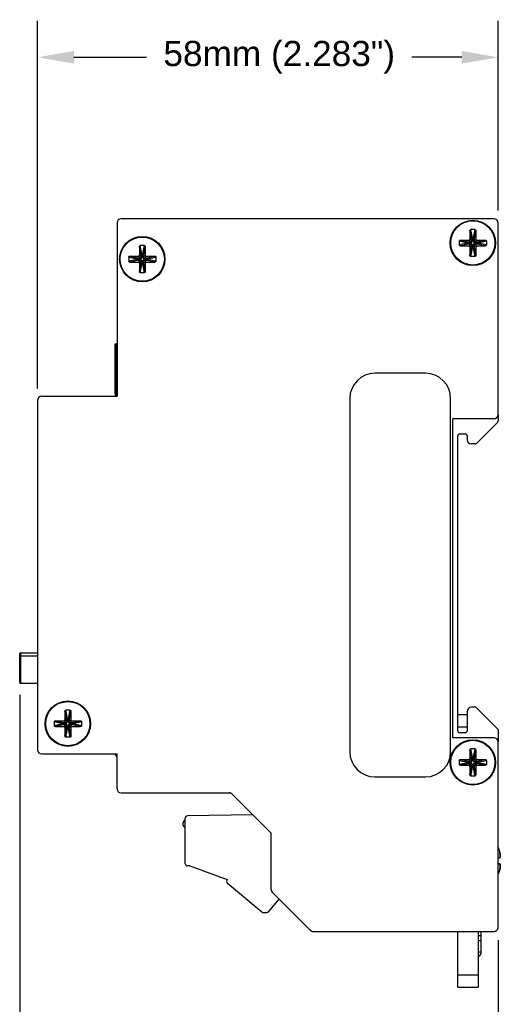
# Model space of a CAD drawing. Header units: inches. Extents: x 0.6 to 15.6, y 0.2 to 10.2.
# Tile 15 of 15: x 13.3 to 15.6, y 5.3 to 10.2. Entities that reach past the tile are written whole.
import ezdxf

# ---------------------------------------------------------------- set-up
doc = ezdxf.new("R2010")
doc.units = ezdxf.units.IN
doc.header["$LTSCALE"] = 0.935
doc.header["$MEASUREMENT"] = 0
doc.header["$PDMODE"] = 3
doc.header["$PDSIZE"] = 0.3125
doc.layers.get('0').update_dxf_attribs({"linetype": 'CONTINUOUS'})
doc.layers.get('Defpoints').update_dxf_attribs({"linetype": 'CONTINUOUS'})
doc.layers.add('A', color=1, linetype='CONTINUOUS')
doc.layers.add('DIMS', color=5, linetype='CONTINUOUS')
doc.styles.get("Standard").update_dxf_attribs({"font": 'ARIAL_0.TTF'})
doc.dimstyles.get("Standard").update_dxf_attribs({"dimtxt": 0.125, "dimasz": 0.18, "dimexe": 0.18, "dimexo": 0.0625, "dimgap": 0.09, "dimtad": 0, "dimtih": 1, "dimtoh": 1, "dimdec": 3, "dimzin": 4, "dimdsep": 46, "dimtxsty": 'Standard', "dimblk": '_FILLED', "dimblk1": '_FILLED', "dimblk2": '_FILLED', "dimcen": 0.09, "dimadec": 0, "dimazin": 0, "dimtol": 1, "dimtp": 0.001, "dimtm": 0.001, "dimtfac": 1, "dimtdec": 3, "dimtofl": 0, "dimtmove": 0, "dimatfit": 3, "dimldrblk": '_FILLED', "dimfxl": 0, "dimtolj": 1, "dimtzin": 4, "dimarcsym": 0})

# ---------------------------------------------------------------- blocks, each defined once
blk = doc.blocks.new('_FILLED')
at = {"color": 0, "linetype": 'ByBlock'}
blk.add_solid([(0, 0), (-1, 0.174), (-1, -0.174)], dxfattribs=at)
blk = doc.blocks.new('*D4')
at = {"layer": 'Defpoints', "color": 0, "lineweight": 0}
for p in [(13.354, 9.9839), (15.637, 9.1628), (13.354, 8.2801)]:
    blk.add_point(p, dxfattribs=at)
at = {"layer": 'DIMS', "color": 0, "lineweight": -2}
for p, q in [((13.354, 8.3426), (13.354, 10.1639)), ((15.637, 9.2253), (15.637, 10.1639)), ((13.534, 9.9839), (13.8942, 9.9839)), ((15.457, 9.9839), (15.2096, 9.9839))]:
    blk.add_line(p, q, dxfattribs=at)
at = {"layer": 'DIMS', "color": 0, "lineweight": -2, "xscale": 0.18, "yscale": 0.18, "zscale": 0.18, "rotation": 180}
blk.add_blockref('_FILLED', (13.354, 9.9839), dxfattribs=at)
at = {"layer": 'DIMS', "color": 0, "lineweight": -2, "xscale": 0.18, "yscale": 0.18, "zscale": 0.18}
blk.add_blockref('_FILLED', (15.637, 9.9839), dxfattribs=at)
at = {"layer": 'DIMS', "color": 0, "insert": (14.5519, 9.9839), "char_height": 0.125, "attachment_point": 5}
blk.add_mtext('\\A1;58mm (2.283")', dxfattribs=at)
blk = doc.blocks.new('*D5')
at = {"layer": 'Defpoints', "color": 0, "lineweight": 0}
for p in [(13.265, 6.8877), (15.637, 5.6712), (13.265, 4.5769)]:
    blk.add_point(p, dxfattribs=at)
at = {"layer": 'DIMS', "color": 0, "lineweight": -2}
for p, q in [((13.265, 6.8252), (13.265, 4.3969)), ((15.637, 5.6087), (15.637, 4.3969)), ((13.445, 4.5769), (13.748, 4.5769)), ((15.457, 4.5769), (15.2091, 4.5769))]:
    blk.add_line(p, q, dxfattribs=at)
at = {"layer": 'DIMS', "color": 0, "lineweight": -2, "xscale": 0.18, "yscale": 0.18, "zscale": 0.18, "rotation": 180}
blk.add_blockref('_FILLED', (13.265, 4.5769), dxfattribs=at)
at = {"layer": 'DIMS', "color": 0, "lineweight": -2, "xscale": 0.18, "yscale": 0.18, "zscale": 0.18}
blk.add_blockref('_FILLED', (15.637, 4.5769), dxfattribs=at)
at = {"layer": 'DIMS', "color": 0, "insert": (14.4786, 4.5769), "char_height": 0.125, "attachment_point": 5}
blk.add_mtext('\\A1;59.5mm (2.343")', dxfattribs=at)

msp = doc.modelspace()

# ---------------------------------------------------------------- linework, layer by layer
for p, q in [((15.617, 9.1839), (13.7678, 9.1839)), ((13.7478, 9.1639), (13.7478, 8.3039)), ((15.637, 8.2129), (15.637, 9.1639)), ((13.738, 8.3139), (13.738, 8.5639)), ((13.738, 8.5639), (13.743, 8.5639)), ((13.743, 8.3139), (13.743, 8.5639)), ((13.7478, 8.5639), (13.743, 8.5639)), ((13.738, 8.5009), (13.743, 8.5009)), ((13.7478, 8.5009), (13.743, 8.5009)), ((15.277, 8.4179), (15.027, 8.4179)), ((13.738, 8.3769), (13.743, 8.3769)), ((13.7478, 8.3769), (13.743, 8.3769)), ((13.374, 8.3039), (13.7478, 8.3039)), ((13.738, 8.3139), (13.743, 8.3139)), ((13.7439, 8.3139), (13.743, 8.3139)), ((13.354, 8.2839), (13.354, 6.5519)), ((14.902, 8.2929), (14.902, 6.5429)), ((15.402, 6.5429), (15.402, 8.2929)), ((15.637, 8.2129), (15.637, 8.182)), ((15.617, 8.1929), (15.412, 8.1929)), ((15.412, 6.6119), (15.412, 8.1929)), ((15.5299, 8.0708), (15.6341, 8.1749)), ((15.437, 6.6469), (15.437, 8.1079)), ((15.447, 8.1179), (15.474, 8.1179)), ((15.484, 8.1079), (15.484, 8.0879)), ((15.5229, 8.0679), (15.504, 8.0679)), ((15.484, 6.7429), (15.484, 6.6469)), ((15.527, 6.7629), (15.504, 6.7629)), ((15.637, 6.6529), (15.527, 6.7629)), ((15.437, 6.7269), (15.484, 6.7269)), ((15.437, 6.6669), (15.484, 6.6669)), ((15.474, 6.6369), (15.447, 6.6369)), ((15.637, 6.6529), (15.637, 6.5919)), ((15.617, 6.6119), (15.412, 6.6119)), ((15.637, 5.6719), (15.637, 6.5919)), ((13.374, 6.5319), (13.7478, 6.5319)), ((13.7478, 6.3589), (13.7478, 6.5319)), ((15.027, 6.4179), (15.277, 6.4179)), ((13.7678, 6.3389), (14.3128, 6.3389)), ((14.3128, 6.3389), (14.5128, 6.1389)), ((14.3179, 6.333), (14.512, 6.1389)), ((14.512, 5.8601), (14.512, 6.1389)), ((14.5128, 5.8601), (14.5128, 6.1389)), ((15.637, 6.0164), (15.6452, 6.0164)), ((15.6453, 6.0469), (15.6452, 6.0469)), ((15.6455, 5.9869), (15.637, 5.9869)), ((15.645, 5.9864), (15.637, 5.9864)), ((14.712, 5.6519), (14.5179, 5.846)), ((14.5187, 5.846), (14.707, 5.6577)), ((14.7211, 5.6519), (15.617, 5.6519)), ((15.437, 5.3769), (15.437, 5.6519)), ((15.539, 5.6519), (15.539, 5.3769)), ((15.554, 5.63), (15.539, 5.63)), ((15.554, 5.5519), (15.554, 5.6519)), ((15.554, 5.605), (15.539, 5.605)), ((15.539, 5.5519), (15.554, 5.5519)), ((15.539, 5.5376), (15.5458, 5.5312)), ((15.437, 5.4369), (15.539, 5.4369)), ((15.437, 5.3769), (15.539, 5.3769))]:
    msp.add_line(p, q)
for points in [[(15.6452, 6.0164), (15.6463, 6.0169), (15.6476, 6.0196), (15.6481, 6.024), (15.6481, 6.0268), (15.6477, 6.0331), (15.6464, 6.0413), (15.6453, 6.0464)], [(15.6453, 6.0469), (15.6464, 6.0418), (15.6477, 6.0335), (15.6482, 6.0271), (15.6482, 6.0244), (15.6477, 6.02), (15.6476, 6.0199)], [(15.6451, 5.9564), (15.6462, 5.9616), (15.6475, 5.9698), (15.648, 5.9762), (15.648, 5.9789), (15.6474, 5.9833), (15.6461, 5.986), (15.645, 5.9864)], [(15.6455, 5.9869), (15.6472, 5.9856), (15.648, 5.9824), (15.6483, 5.978), (15.648, 5.9725), (15.6471, 5.9657), (15.6454, 5.9569)]]:
    msp.add_lwpolyline(points)
for centre in [(15.512, 9.0639), (13.873, 8.9839), (13.504, 6.6819), (15.512, 6.4899)]:
    msp.add_circle(centre, 0.1125)
for centre, radius, start, end in [((13.7678, 9.1639), 0.02, 90, 180), ((15.617, 9.1639), 0.02, 0, 90), ((15.027, 8.2929), 0.125, 90, 180), ((15.277, 8.2929), 0.125, 0, 90), ((13.374, 8.2839), 0.02, 90, 180), ((13.728, 8.3239), 0.02, 270, 360), ((15.617, 8.2129), 0.02, 270, 360), ((15.627, 8.182), 0.01, 315, 360), ((15.447, 8.1079), 0.01, 90, 180), ((15.474, 8.1079), 0.01, 0, 90), ((15.504, 8.0879), 0.02, 180, 270), ((15.5229, 8.0779), 0.01, 270, 315), ((15.504, 6.7429), 0.02, 90, 180), ((15.447, 6.6469), 0.01, 180, 270), ((15.474, 6.6469), 0.01, 270, 360), ((15.617, 6.5919), 0.02, 0, 90), ((13.374, 6.5519), 0.02, 180, 270), ((15.027, 6.5429), 0.125, 180, 270), ((15.277, 6.5429), 0.125, 270, 360), ((13.728, 6.5119), 0.02, 0, 90), ((13.7678, 6.3589), 0.02, 180, 270), ((14.3037, 6.3189), 0.02, 45, 90), ((15.4518, 6.0019), 0.1987, 13.1052, 21.0147), ((15.4518, 6.0019), 0.1986, 12.9697, 20.9583), ((15.4518, 6.0019), 0.1987, 338.9561, 346.9251), ((15.4518, 6.0019), 0.1986, 339.0784, 346.775), ((14.532, 5.8601), 0.02, 180, 225), ((14.5328, 5.8601), 0.02, 180, 225), ((15.617, 5.6719), 0.02, 270, 360), ((14.7211, 5.6719), 0.02, 225, 270), ((15.524, 5.5519), 0.03, 300.6483, 360)]:
    msp.add_arc(centre, radius, start, end)
at = {"layer": 'A'}
for p, q in [((15.4975, 9.1255), (15.4975, 9.0833)), ((15.5056, 9.0856), (15.4975, 9.1255)), ((15.5105, 9.0894), (15.502, 9.1314)), ((15.522, 9.1314), (15.502, 9.1314)), ((15.522, 9.1314), (15.5135, 9.0894)), ((15.5265, 9.1255), (15.5184, 9.0856)), ((15.5265, 9.1255), (15.5265, 9.0833)), ((15.4504, 9.0784), (15.4926, 9.0784)), ((15.4504, 9.0784), (15.4903, 9.0703)), ((15.5007, 9.0703), (15.4926, 9.0784)), ((15.5056, 9.0752), (15.4975, 9.0833)), ((15.5056, 9.0752), (15.5056, 9.0856)), ((15.5056, 9.0856), (15.5184, 9.0856)), ((15.5105, 9.0752), (15.5056, 9.0752)), ((15.5105, 9.0752), (15.5105, 9.0894)), ((15.5105, 9.0894), (15.5135, 9.0894)), ((15.5135, 9.0752), (15.5135, 9.0894)), ((15.5135, 9.0752), (15.5184, 9.0752)), ((15.5184, 9.0856), (15.5184, 9.0752)), ((15.5265, 9.0833), (15.5184, 9.0752)), ((15.5314, 9.0784), (15.5233, 9.0703)), ((15.5314, 9.0784), (15.5736, 9.0784)), ((15.5338, 9.0703), (15.5736, 9.0784)), ((13.8585, 9.0455), (13.8585, 9.0033)), ((13.8666, 9.0056), (13.8585, 9.0455)), ((13.8715, 9.0094), (13.863, 9.0514)), ((13.883, 9.0514), (13.863, 9.0514)), ((13.883, 9.0514), (13.8745, 9.0094)), ((13.8875, 9.0455), (13.8794, 9.0056)), ((13.8875, 9.0455), (13.8875, 9.0033)), ((15.4445, 9.0739), (15.4445, 9.0539)), ((15.4445, 9.0739), (15.4865, 9.0653)), ((15.4865, 9.0624), (15.4445, 9.0539)), ((15.4903, 9.0574), (15.4504, 9.0494)), ((15.4504, 9.0494), (15.4926, 9.0494)), ((15.4865, 9.0624), (15.4865, 9.0653)), ((15.4865, 9.0653), (15.5007, 9.0653)), ((15.5007, 9.0624), (15.4865, 9.0624)), ((15.4903, 9.0574), (15.4903, 9.0703)), ((15.4903, 9.0703), (15.5007, 9.0703)), ((15.5007, 9.0574), (15.4903, 9.0574)), ((15.4926, 9.0494), (15.5007, 9.0574)), ((15.4975, 9.0444), (15.5056, 9.0525)), ((15.4975, 9.0444), (15.4975, 9.0022)), ((15.4975, 9.0022), (15.5056, 9.0421)), ((15.5007, 9.0653), (15.5007, 9.0703)), ((15.5007, 9.0624), (15.5007, 9.0574)), ((15.502, 8.9964), (15.5105, 9.0383)), ((15.5056, 9.0421), (15.5056, 9.0525)), ((15.5105, 9.0525), (15.5056, 9.0525)), ((15.5056, 9.0421), (15.5184, 9.0421)), ((15.5105, 9.0383), (15.5105, 9.0525)), ((15.5135, 9.0383), (15.5105, 9.0383)), ((15.5135, 9.0525), (15.5135, 9.0383)), ((15.5135, 9.0525), (15.5184, 9.0525)), ((15.5135, 9.0383), (15.522, 8.9964)), ((15.5184, 9.0525), (15.5184, 9.0421)), ((15.5184, 9.0525), (15.5265, 9.0444)), ((15.5184, 9.0421), (15.5265, 9.0022)), ((15.5233, 9.0653), (15.5233, 9.0703)), ((15.5233, 9.0703), (15.5338, 9.0703)), ((15.5233, 9.0653), (15.5375, 9.0653)), ((15.5233, 9.0624), (15.5233, 9.0574)), ((15.5233, 9.0624), (15.5375, 9.0624)), ((15.5338, 9.0574), (15.5233, 9.0574)), ((15.5233, 9.0574), (15.5314, 9.0494)), ((15.5265, 9.0444), (15.5265, 9.0022)), ((15.5314, 9.0494), (15.5736, 9.0494)), ((15.5338, 9.0574), (15.5338, 9.0703)), ((15.5736, 9.0494), (15.5338, 9.0574)), ((15.5375, 9.0653), (15.5795, 9.0739)), ((15.5375, 9.0653), (15.5375, 9.0624)), ((15.5795, 9.0539), (15.5375, 9.0624)), ((15.5795, 9.0739), (15.5795, 9.0539)), ((13.8055, 8.9939), (13.8055, 8.9739)), ((13.8055, 8.9939), (13.8475, 8.9853)), ((13.8475, 8.9824), (13.8055, 8.9739)), ((13.8114, 8.9984), (13.8513, 8.9903)), ((13.8114, 8.9984), (13.8536, 8.9984)), ((13.8475, 8.9824), (13.8475, 8.9853)), ((13.8475, 8.9853), (13.8617, 8.9853)), ((13.8617, 8.9824), (13.8475, 8.9824)), ((13.8513, 8.9774), (13.8513, 8.9903)), ((13.8513, 8.9903), (13.8617, 8.9903)), ((13.8617, 8.9903), (13.8536, 8.9984)), ((13.8666, 8.9952), (13.8585, 9.0033)), ((13.8617, 8.9853), (13.8617, 8.9903)), ((13.8617, 8.9824), (13.8617, 8.9774)), ((13.8666, 8.9952), (13.8666, 9.0056)), ((13.8666, 9.0056), (13.8794, 9.0056)), ((13.8715, 8.9952), (13.8666, 8.9952)), ((13.8715, 8.9952), (13.8715, 9.0094)), ((13.8715, 9.0094), (13.8745, 9.0094)), ((13.8745, 8.9952), (13.8745, 9.0094)), ((13.8745, 8.9952), (13.8794, 8.9952)), ((13.8794, 9.0056), (13.8794, 8.9952)), ((13.8875, 9.0033), (13.8794, 8.9952)), ((13.8924, 8.9984), (13.8843, 8.9903)), ((13.8843, 8.9853), (13.8843, 8.9903)), ((13.8843, 8.9903), (13.8948, 8.9903)), ((13.8843, 8.9853), (13.8985, 8.9853)), ((13.8843, 8.9824), (13.8843, 8.9774)), ((13.8843, 8.9824), (13.8985, 8.9824)), ((13.8924, 8.9984), (13.9346, 8.9984)), ((13.8948, 8.9903), (13.9346, 8.9984)), ((13.8948, 8.9774), (13.8948, 8.9903)), ((13.8985, 8.9853), (13.9405, 8.9939)), ((13.8985, 8.9853), (13.8985, 8.9824)), ((13.9405, 8.9739), (13.8985, 8.9824)), ((13.9405, 8.9939), (13.9405, 8.9739)), ((15.522, 8.9964), (15.502, 8.9964)), ((13.8513, 8.9774), (13.8114, 8.9694)), ((13.8114, 8.9694), (13.8536, 8.9694)), ((13.8617, 8.9774), (13.8513, 8.9774)), ((13.8536, 8.9694), (13.8617, 8.9774)), ((13.8585, 8.9644), (13.8666, 8.9725)), ((13.8585, 8.9644), (13.8585, 8.9222)), ((13.8585, 8.9222), (13.8666, 8.9621)), ((13.863, 8.9164), (13.8715, 8.9583)), ((13.8666, 8.9621), (13.8666, 8.9725)), ((13.8715, 8.9725), (13.8666, 8.9725)), ((13.8666, 8.9621), (13.8794, 8.9621)), ((13.8715, 8.9583), (13.8715, 8.9725)), ((13.8745, 8.9583), (13.8715, 8.9583)), ((13.8745, 8.9725), (13.8745, 8.9583)), ((13.8745, 8.9725), (13.8794, 8.9725)), ((13.8745, 8.9583), (13.883, 8.9164)), ((13.8794, 8.9725), (13.8794, 8.9621)), ((13.8794, 8.9725), (13.8875, 8.9644)), ((13.8794, 8.9621), (13.8875, 8.9222)), ((13.8843, 8.9774), (13.8924, 8.9694)), ((13.8948, 8.9774), (13.8843, 8.9774)), ((13.8875, 8.9644), (13.8875, 8.9222)), ((13.8924, 8.9694), (13.9346, 8.9694)), ((13.9346, 8.9694), (13.8948, 8.9774)), ((13.883, 8.9164), (13.863, 8.9164)), ((13.265, 6.9008), (13.265, 7.0278)), ((13.27, 7.0188), (13.27, 7.0328)), ((13.27, 7.0328), (13.354, 7.0328)), ((13.265, 6.8868), (13.265, 7.0138)), ((13.27, 6.8818), (13.27, 7.0188)), ((13.27, 7.0188), (13.354, 7.0188)), ((13.27, 6.8818), (13.354, 6.8818)), ((13.4976, 6.7036), (13.4895, 6.7435)), ((13.4895, 6.7435), (13.4895, 6.7013)), ((13.5025, 6.7074), (13.494, 6.7494)), ((13.514, 6.7494), (13.494, 6.7494)), ((13.514, 6.7494), (13.5055, 6.7074)), ((13.5185, 6.7435), (13.5104, 6.7036)), ((13.5185, 6.7435), (13.5185, 6.7013)), ((13.4365, 6.6919), (13.4365, 6.6719)), ((13.4365, 6.6919), (13.4785, 6.6833)), ((13.4424, 6.6964), (13.4823, 6.6883)), ((13.4424, 6.6964), (13.4846, 6.6964)), ((13.4823, 6.6754), (13.4823, 6.6883)), ((13.4823, 6.6883), (13.4927, 6.6883)), ((13.4927, 6.6883), (13.4846, 6.6964)), ((13.4976, 6.6932), (13.4895, 6.7013)), ((13.4927, 6.6833), (13.4927, 6.6883)), ((13.4976, 6.6932), (13.4976, 6.7036)), ((13.4976, 6.7036), (13.5104, 6.7036)), ((13.5025, 6.6932), (13.4976, 6.6932)), ((13.5025, 6.6932), (13.5025, 6.7074)), ((13.5025, 6.7074), (13.5055, 6.7074)), ((13.5055, 6.6932), (13.5055, 6.7074)), ((13.5055, 6.6932), (13.5104, 6.6932)), ((13.5104, 6.7036), (13.5104, 6.6932)), ((13.5185, 6.7013), (13.5104, 6.6932)), ((13.5234, 6.6964), (13.5153, 6.6883)), ((13.5153, 6.6833), (13.5153, 6.6883)), ((13.5153, 6.6883), (13.5258, 6.6883)), ((13.5234, 6.6964), (13.5656, 6.6964)), ((13.5258, 6.6883), (13.5656, 6.6964)), ((13.5258, 6.6754), (13.5258, 6.6883)), ((13.5295, 6.6833), (13.5715, 6.6919)), ((13.5715, 6.6919), (13.5715, 6.6719)), ((13.4785, 6.6804), (13.4365, 6.6719)), ((13.4823, 6.6754), (13.4424, 6.6674)), ((13.4424, 6.6674), (13.4846, 6.6674)), ((13.4785, 6.6804), (13.4785, 6.6833)), ((13.4785, 6.6833), (13.4927, 6.6833)), ((13.4927, 6.6804), (13.4785, 6.6804)), ((13.4927, 6.6754), (13.4823, 6.6754)), ((13.4846, 6.6674), (13.4927, 6.6754)), ((13.4895, 6.6624), (13.4976, 6.6705)), ((13.4895, 6.6624), (13.4895, 6.6202)), ((13.4895, 6.6202), (13.4976, 6.6601)), ((13.4927, 6.6804), (13.4927, 6.6754)), ((13.494, 6.6144), (13.5025, 6.6563)), ((13.4976, 6.6601), (13.4976, 6.6705)), ((13.5025, 6.6705), (13.4976, 6.6705)), ((13.4976, 6.6601), (13.5104, 6.6601)), ((13.5025, 6.6563), (13.5025, 6.6705)), ((13.5055, 6.6563), (13.5025, 6.6563)), ((13.5055, 6.6705), (13.5055, 6.6563)), ((13.5055, 6.6705), (13.5104, 6.6705)), ((13.5055, 6.6563), (13.514, 6.6144)), ((13.5104, 6.6705), (13.5185, 6.6624)), ((13.5104, 6.6705), (13.5104, 6.6601)), ((13.5104, 6.6601), (13.5185, 6.6202)), ((13.5153, 6.6833), (13.5295, 6.6833)), ((13.5153, 6.6804), (13.5153, 6.6754)), ((13.5153, 6.6804), (13.5295, 6.6804)), ((13.5153, 6.6754), (13.5234, 6.6674)), ((13.5258, 6.6754), (13.5153, 6.6754)), ((13.5185, 6.6624), (13.5185, 6.6202)), ((13.5234, 6.6674), (13.5656, 6.6674)), ((13.5656, 6.6674), (13.5258, 6.6754)), ((13.5295, 6.6833), (13.5295, 6.6804)), ((13.5715, 6.6719), (13.5295, 6.6804)), ((13.514, 6.6144), (13.494, 6.6144)), ((15.5056, 6.5116), (15.4975, 6.5515)), ((15.4975, 6.5515), (15.4975, 6.5093)), ((15.522, 6.5574), (15.502, 6.5574)), ((15.5105, 6.5154), (15.502, 6.5574)), ((15.522, 6.5574), (15.5135, 6.5154)), ((15.5265, 6.5515), (15.5184, 6.5116)), ((15.5265, 6.5515), (15.5265, 6.5093)), ((15.4445, 6.4999), (15.4865, 6.4913)), ((15.4445, 6.4999), (15.4445, 6.4799)), ((15.4504, 6.5044), (15.4926, 6.5044)), ((15.4504, 6.5044), (15.4903, 6.4963)), ((15.4865, 6.4913), (15.5007, 6.4913)), ((15.4865, 6.4884), (15.4865, 6.4913)), ((15.4903, 6.4963), (15.5007, 6.4963)), ((15.4903, 6.4834), (15.4903, 6.4963)), ((15.5007, 6.4963), (15.4926, 6.5044)), ((15.5056, 6.5012), (15.4975, 6.5093)), ((15.5007, 6.4913), (15.5007, 6.4963)), ((15.5056, 6.5116), (15.5184, 6.5116)), ((15.5056, 6.5012), (15.5056, 6.5116)), ((15.5105, 6.5012), (15.5056, 6.5012)), ((15.5105, 6.5154), (15.5135, 6.5154)), ((15.5105, 6.5012), (15.5105, 6.5154)), ((15.5135, 6.5012), (15.5135, 6.5154)), ((15.5135, 6.5012), (15.5184, 6.5012)), ((15.5184, 6.5116), (15.5184, 6.5012)), ((15.5265, 6.5093), (15.5184, 6.5012)), ((15.5314, 6.5044), (15.5233, 6.4963)), ((15.5233, 6.4963), (15.5338, 6.4963)), ((15.5233, 6.4913), (15.5233, 6.4963)), ((15.5233, 6.4913), (15.5375, 6.4913)), ((15.5314, 6.5044), (15.5736, 6.5044)), ((15.5338, 6.4963), (15.5736, 6.5044)), ((15.5338, 6.4834), (15.5338, 6.4963)), ((15.5375, 6.4913), (15.5795, 6.4999)), ((15.5375, 6.4913), (15.5375, 6.4884)), ((15.5795, 6.4999), (15.5795, 6.4799)), ((15.4865, 6.4884), (15.4445, 6.4799)), ((15.4903, 6.4834), (15.4504, 6.4754)), ((15.4504, 6.4754), (15.4926, 6.4754)), ((15.5007, 6.4884), (15.4865, 6.4884)), ((15.5007, 6.4834), (15.4903, 6.4834)), ((15.4926, 6.4754), (15.5007, 6.4834)), ((15.4975, 6.4704), (15.5056, 6.4785)), ((15.4975, 6.4704), (15.4975, 6.4282)), ((15.4975, 6.4282), (15.5056, 6.4681)), ((15.5007, 6.4884), (15.5007, 6.4834)), ((15.502, 6.4224), (15.5105, 6.4643)), ((15.5105, 6.4785), (15.5056, 6.4785)), ((15.5056, 6.4681), (15.5056, 6.4785)), ((15.5056, 6.4681), (15.5184, 6.4681)), ((15.5105, 6.4643), (15.5105, 6.4785)), ((15.5135, 6.4643), (15.5105, 6.4643)), ((15.5135, 6.4785), (15.5184, 6.4785)), ((15.5135, 6.4785), (15.5135, 6.4643)), ((15.5135, 6.4643), (15.522, 6.4224)), ((15.5184, 6.4785), (15.5265, 6.4704)), ((15.5184, 6.4785), (15.5184, 6.4681)), ((15.5184, 6.4681), (15.5265, 6.4282)), ((15.5233, 6.4884), (15.5375, 6.4884)), ((15.5233, 6.4884), (15.5233, 6.4834)), ((15.5338, 6.4834), (15.5233, 6.4834)), ((15.5233, 6.4834), (15.5314, 6.4754)), ((15.5265, 6.4704), (15.5265, 6.4282)), ((15.5314, 6.4754), (15.5736, 6.4754)), ((15.5736, 6.4754), (15.5338, 6.4834)), ((15.5795, 6.4799), (15.5375, 6.4884)), ((15.522, 6.4224), (15.502, 6.4224)), ((14.0857, 5.9885), (14.0857, 6.2128)), ((14.4207, 6.2302), (14.0973, 6.2246)), ((14.1094, 5.9767), (14.0975, 5.9767)), ((14.1094, 5.9767), (14.2944, 5.9094)), ((14.2944, 5.9094), (14.2937, 5.9085)), ((14.2951, 5.8919), (14.4657, 5.7488)), ((14.4987, 5.7502), (14.5512, 5.8127)), ((14.4733, 5.746), (14.4897, 5.746))]:
    msp.add_line(p, q, dxfattribs=at)
for points in [[(15.4975, 9.1255), (15.4982, 9.1287), (15.4999, 9.1307), (15.502, 9.1314)], [(15.522, 9.1314), (15.5241, 9.1307), (15.5258, 9.1287), (15.5265, 9.1255)], [(15.4445, 9.0739), (15.4452, 9.076), (15.4472, 9.0777), (15.4504, 9.0784)], [(15.4926, 9.0784), (15.4955, 9.0793), (15.4966, 9.0804), (15.4975, 9.0833)], [(15.5007, 9.0653), (15.5056, 9.0667), (15.5092, 9.0702), (15.5105, 9.0752)], [(15.5007, 9.0703), (15.5032, 9.0709), (15.505, 9.0727), (15.5056, 9.0752)], [(15.5056, 9.0856), (15.5067, 9.0877), (15.5078, 9.0885), (15.5105, 9.0894)], [(15.5135, 9.0894), (15.5162, 9.0885), (15.5173, 9.0877), (15.5184, 9.0856)], [(15.5135, 9.0752), (15.5148, 9.0702), (15.5184, 9.0667), (15.5233, 9.0653)], [(15.5184, 9.0752), (15.519, 9.0727), (15.5208, 9.0709), (15.5233, 9.0703)], [(15.5265, 9.0833), (15.5274, 9.0804), (15.5285, 9.0793), (15.5314, 9.0784)], [(15.5736, 9.0784), (15.5769, 9.0777), (15.5789, 9.076), (15.5795, 9.0739)], [(13.8585, 9.0455), (13.8592, 9.0487), (13.8609, 9.0507), (13.863, 9.0514)], [(13.883, 9.0514), (13.8851, 9.0507), (13.8868, 9.0487), (13.8875, 9.0455)], [(15.4504, 9.0494), (15.4472, 9.0501), (15.4452, 9.0517), (15.4445, 9.0539)], [(15.4865, 9.0653), (15.4873, 9.0681), (15.4882, 9.0691), (15.4903, 9.0703)], [(15.4903, 9.0574), (15.4882, 9.0586), (15.4873, 9.0596), (15.4865, 9.0624)], [(15.4975, 9.0444), (15.4966, 9.0473), (15.4955, 9.0484), (15.4926, 9.0494)], [(15.5105, 9.0525), (15.5092, 9.0575), (15.5056, 9.061), (15.5007, 9.0624)], [(15.5056, 9.0525), (15.505, 9.0551), (15.5032, 9.0568), (15.5007, 9.0574)], [(15.5105, 9.0383), (15.5078, 9.0392), (15.5067, 9.04), (15.5056, 9.0421)], [(15.5233, 9.0624), (15.5184, 9.061), (15.5148, 9.0575), (15.5135, 9.0525)], [(15.5184, 9.0421), (15.5173, 9.04), (15.5162, 9.0392), (15.5135, 9.0383)], [(15.5233, 9.0574), (15.5208, 9.0568), (15.519, 9.0551), (15.5184, 9.0525)], [(15.5314, 9.0494), (15.5285, 9.0484), (15.5274, 9.0473), (15.5265, 9.0444)], [(15.5338, 9.0703), (15.5359, 9.0691), (15.5367, 9.0681), (15.5375, 9.0653)], [(15.5375, 9.0624), (15.5367, 9.0596), (15.5359, 9.0586), (15.5338, 9.0574)], [(15.5795, 9.0539), (15.5789, 9.0517), (15.5769, 9.0501), (15.5736, 9.0494)], [(13.8055, 8.9939), (13.8062, 8.996), (13.8082, 8.9977), (13.8114, 8.9984)], [(13.8475, 8.9853), (13.8483, 8.9881), (13.8492, 8.9891), (13.8513, 8.9903)], [(13.8513, 8.9774), (13.8492, 8.9786), (13.8483, 8.9796), (13.8475, 8.9824)], [(13.8536, 8.9984), (13.8565, 8.9993), (13.8576, 9.0004), (13.8585, 9.0033)], [(13.8617, 8.9853), (13.8666, 8.9867), (13.8702, 8.9902), (13.8715, 8.9952)], [(13.8617, 8.9903), (13.8642, 8.9909), (13.866, 8.9927), (13.8666, 8.9952)], [(13.8715, 8.9725), (13.8702, 8.9775), (13.8666, 8.981), (13.8617, 8.9824)], [(13.8666, 9.0056), (13.8677, 9.0077), (13.8688, 9.0085), (13.8715, 9.0094)], [(13.8745, 9.0094), (13.8772, 9.0085), (13.8783, 9.0077), (13.8794, 9.0056)], [(13.8745, 8.9952), (13.8758, 8.9902), (13.8794, 8.9867), (13.8843, 8.9853)], [(13.8843, 8.9824), (13.8794, 8.981), (13.8758, 8.9775), (13.8745, 8.9725)], [(13.8794, 8.9952), (13.88, 8.9927), (13.8818, 8.9909), (13.8843, 8.9903)], [(13.8875, 9.0033), (13.8884, 9.0004), (13.8895, 8.9993), (13.8924, 8.9984)], [(13.8948, 8.9903), (13.8969, 8.9891), (13.8977, 8.9881), (13.8985, 8.9853)], [(13.8985, 8.9824), (13.8977, 8.9796), (13.8969, 8.9786), (13.8948, 8.9774)], [(13.9346, 8.9984), (13.9379, 8.9977), (13.9399, 8.996), (13.9405, 8.9939)], [(15.502, 8.9964), (15.4999, 8.997), (15.4982, 8.999), (15.4975, 9.0022)], [(15.5265, 9.0022), (15.5258, 8.999), (15.5241, 8.997), (15.522, 8.9964)], [(13.8114, 8.9694), (13.8082, 8.9701), (13.8062, 8.9717), (13.8055, 8.9739)], [(13.8585, 8.9644), (13.8576, 8.9673), (13.8565, 8.9684), (13.8536, 8.9694)], [(13.8666, 8.9725), (13.866, 8.9751), (13.8642, 8.9768), (13.8617, 8.9774)], [(13.8715, 8.9583), (13.8688, 8.9592), (13.8677, 8.96), (13.8666, 8.9621)], [(13.8794, 8.9621), (13.8783, 8.96), (13.8772, 8.9592), (13.8745, 8.9583)], [(13.8843, 8.9774), (13.8818, 8.9768), (13.88, 8.9751), (13.8794, 8.9725)], [(13.8924, 8.9694), (13.8895, 8.9684), (13.8884, 8.9673), (13.8875, 8.9644)], [(13.9405, 8.9739), (13.9399, 8.9717), (13.9379, 8.9701), (13.9346, 8.9694)], [(13.863, 8.9164), (13.8609, 8.917), (13.8592, 8.919), (13.8585, 8.9222)], [(13.8875, 8.9222), (13.8868, 8.919), (13.8851, 8.917), (13.883, 8.9164)], [(13.4895, 6.7435), (13.4902, 6.7467), (13.4919, 6.7487), (13.494, 6.7494)], [(13.514, 6.7494), (13.5161, 6.7487), (13.5178, 6.7467), (13.5185, 6.7435)], [(13.4365, 6.6919), (13.4372, 6.694), (13.4392, 6.6957), (13.4424, 6.6964)], [(13.4785, 6.6833), (13.4793, 6.6861), (13.4802, 6.6871), (13.4823, 6.6883)], [(13.4846, 6.6964), (13.4875, 6.6973), (13.4886, 6.6984), (13.4895, 6.7013)], [(13.4927, 6.6833), (13.4976, 6.6847), (13.5012, 6.6882), (13.5025, 6.6932)], [(13.4927, 6.6883), (13.4952, 6.6889), (13.497, 6.6907), (13.4976, 6.6932)], [(13.4976, 6.7036), (13.4987, 6.7057), (13.4998, 6.7065), (13.5025, 6.7074)], [(13.5055, 6.7074), (13.5082, 6.7065), (13.5093, 6.7057), (13.5104, 6.7036)], [(13.5055, 6.6932), (13.5068, 6.6882), (13.5104, 6.6847), (13.5153, 6.6833)], [(13.5104, 6.6932), (13.511, 6.6907), (13.5128, 6.6889), (13.5153, 6.6883)], [(13.5185, 6.7013), (13.5194, 6.6984), (13.5205, 6.6973), (13.5234, 6.6964)], [(13.5258, 6.6883), (13.5279, 6.6871), (13.5287, 6.6861), (13.5295, 6.6833)], [(13.5656, 6.6964), (13.5689, 6.6957), (13.5709, 6.694), (13.5715, 6.6919)], [(13.4424, 6.6674), (13.4392, 6.6681), (13.4372, 6.6697), (13.4365, 6.6719)], [(13.4823, 6.6754), (13.4802, 6.6766), (13.4793, 6.6776), (13.4785, 6.6804)], [(13.4895, 6.6624), (13.4886, 6.6653), (13.4875, 6.6664), (13.4846, 6.6674)], [(13.5025, 6.6705), (13.5012, 6.6755), (13.4976, 6.679), (13.4927, 6.6804)], [(13.4976, 6.6705), (13.497, 6.6731), (13.4952, 6.6748), (13.4927, 6.6754)], [(13.5025, 6.6563), (13.4998, 6.6572), (13.4987, 6.658), (13.4976, 6.6601)], [(13.5153, 6.6804), (13.5104, 6.679), (13.5068, 6.6755), (13.5055, 6.6705)], [(13.5104, 6.6601), (13.5093, 6.658), (13.5082, 6.6572), (13.5055, 6.6563)], [(13.5153, 6.6754), (13.5128, 6.6748), (13.511, 6.6731), (13.5104, 6.6705)], [(13.5234, 6.6674), (13.5205, 6.6664), (13.5194, 6.6653), (13.5185, 6.6624)], [(13.5295, 6.6804), (13.5287, 6.6776), (13.5279, 6.6766), (13.5258, 6.6754)], [(13.5715, 6.6719), (13.5709, 6.6697), (13.5689, 6.6681), (13.5656, 6.6674)], [(13.494, 6.6144), (13.4919, 6.615), (13.4902, 6.617), (13.4895, 6.6202)], [(13.5185, 6.6202), (13.5178, 6.617), (13.5161, 6.615), (13.514, 6.6144)], [(15.4975, 6.5515), (15.4982, 6.5547), (15.4999, 6.5567), (15.502, 6.5574)], [(15.522, 6.5574), (15.5241, 6.5567), (15.5258, 6.5547), (15.5265, 6.5515)], [(15.4445, 6.4999), (15.4452, 6.502), (15.4472, 6.5037), (15.4504, 6.5044)], [(15.4865, 6.4913), (15.4873, 6.4941), (15.4882, 6.4951), (15.4903, 6.4963)], [(15.4926, 6.5044), (15.4955, 6.5053), (15.4966, 6.5064), (15.4975, 6.5093)], [(15.5007, 6.4913), (15.5056, 6.4927), (15.5092, 6.4962), (15.5105, 6.5012)], [(15.5007, 6.4963), (15.5032, 6.4969), (15.505, 6.4987), (15.5056, 6.5012)], [(15.5056, 6.5116), (15.5067, 6.5137), (15.5078, 6.5145), (15.5105, 6.5154)], [(15.5135, 6.5154), (15.5162, 6.5145), (15.5173, 6.5137), (15.5184, 6.5116)], [(15.5135, 6.5012), (15.5148, 6.4962), (15.5184, 6.4927), (15.5233, 6.4913)], [(15.5184, 6.5012), (15.519, 6.4987), (15.5208, 6.4969), (15.5233, 6.4963)], [(15.5265, 6.5093), (15.5274, 6.5064), (15.5285, 6.5053), (15.5314, 6.5044)], [(15.5338, 6.4963), (15.5359, 6.4951), (15.5367, 6.4941), (15.5375, 6.4913)], [(15.5736, 6.5044), (15.5769, 6.5037), (15.5789, 6.502), (15.5795, 6.4999)], [(15.4504, 6.4754), (15.4472, 6.4761), (15.4452, 6.4777), (15.4445, 6.4799)], [(15.4903, 6.4834), (15.4882, 6.4846), (15.4873, 6.4856), (15.4865, 6.4884)], [(15.4975, 6.4704), (15.4966, 6.4733), (15.4955, 6.4744), (15.4926, 6.4754)], [(15.5105, 6.4785), (15.5092, 6.4835), (15.5056, 6.487), (15.5007, 6.4884)], [(15.5056, 6.4785), (15.505, 6.4811), (15.5032, 6.4828), (15.5007, 6.4834)], [(15.5105, 6.4643), (15.5078, 6.4652), (15.5067, 6.466), (15.5056, 6.4681)], [(15.5233, 6.4884), (15.5184, 6.487), (15.5148, 6.4835), (15.5135, 6.4785)], [(15.5184, 6.4681), (15.5173, 6.466), (15.5162, 6.4652), (15.5135, 6.4643)], [(15.5233, 6.4834), (15.5208, 6.4828), (15.519, 6.4811), (15.5184, 6.4785)], [(15.5314, 6.4754), (15.5285, 6.4744), (15.5274, 6.4733), (15.5265, 6.4704)], [(15.5375, 6.4884), (15.5367, 6.4856), (15.5359, 6.4846), (15.5338, 6.4834)], [(15.5795, 6.4799), (15.5789, 6.4777), (15.5769, 6.4761), (15.5736, 6.4754)], [(15.502, 6.4224), (15.4999, 6.423), (15.4982, 6.425), (15.4975, 6.4282)], [(15.5265, 6.4282), (15.5258, 6.425), (15.5241, 6.423), (15.522, 6.4224)]]:
    msp.add_lwpolyline(points, dxfattribs=at)
for centre in [(15.512, 9.0639), (13.873, 8.9839), (13.504, 6.6819), (15.512, 6.4899)]:
    msp.add_circle(centre, 0.1095, dxfattribs=at)
for centre, radius, start, end in [((13.27, 7.0278), 0.005, 90, 180), ((13.27, 7.0138), 0.005, 90, 180), ((13.27, 6.9008), 0.005, 180, 180.9895), ((13.27, 6.8868), 0.005, 180, 270), ((14.0936, 6.185), 0.0197, 113.5782, 246.4218), ((14.0975, 6.2128), 0.0118, 90.9996, 180), ((14.0975, 5.9885), 0.0118, 180, 270), ((14.3027, 5.9009), 0.0118, 140, 230), ((14.4733, 5.7578), 0.0118, 229.9543, 270), ((14.4897, 5.7578), 0.0118, 270, 320)]:
    msp.add_arc(centre, radius, start, end, dxfattribs=at)

# ---------------------------------------------------------------- dimensions: what is measured, and where the dimension line sits
at = {"layer": 'DIMS'}
for base, p1, p2, text, picture, middle in [((13.354, 9.9839), (15.637, 9.1628), (13.354, 8.2801), '58mm (2.283")', '*D4', (14.5519, 9.9839)), ((13.265, 4.5769), (15.637, 5.6712), (13.265, 6.8877), '59.5mm (2.343")', '*D5', (14.4786, 4.5769))]:
    dim = msp.add_linear_dim(base=base, p1=p1, p2=p2, angle=180, text=text, dimstyle='Standard', dxfattribs=at)
    dim.commit()
    dim.dimension.update_dxf_attribs({"geometry": picture, "text_midpoint": middle, "dimtype": 160})

doc.saveas('drawing.dxf')
